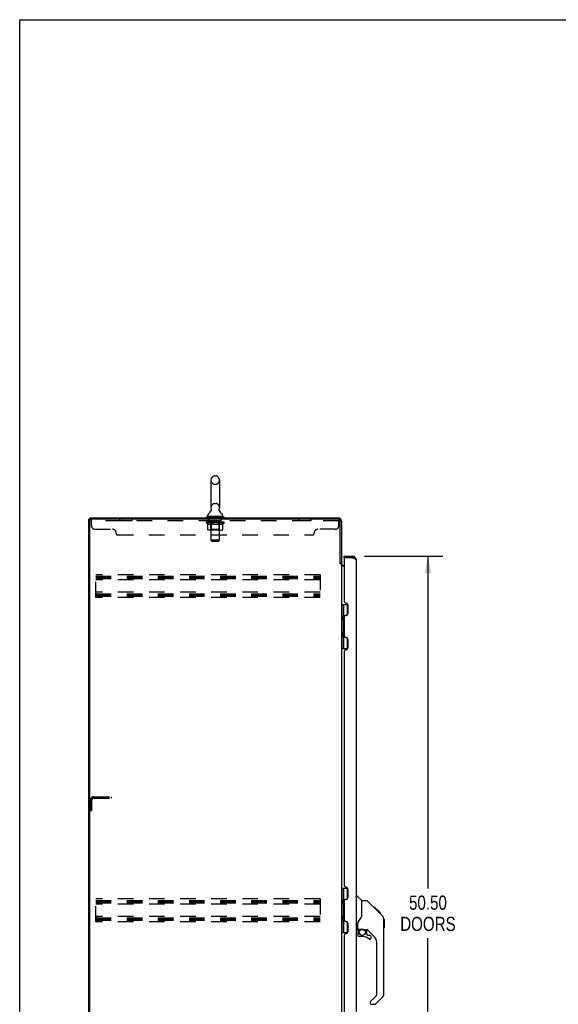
# Model space of a CAD drawing. Header units: inches. Extents: x 0 to 202, y 0 to 130.
# Tile 41 of 77: x 0 to 38, y 60 to 130. Entities that reach past the tile are written whole.
import ezdxf

# ---------------------------------------------------------------- set-up
doc = ezdxf.new("R2010")
doc.units = ezdxf.units.IN
doc.header["$LTSCALE"] = 11.091132
doc.header["$MEASUREMENT"] = 0
doc.linetypes.add('HIDDEN', pattern=[0.2, 0.1, -0.1])
doc.layers.get('0').update_dxf_attribs({"linetype": 'CONTINUOUS'})
for name, color, linetype in [('02___PRT_ALL_AXES', 7, 'CONTINUOUS'), ('DEFAULT_2', 8, 'HIDDEN'), ('DIMENSIONS', 7, 'CONTINUOUS')]:
    doc.layers.add(name, color=color, linetype=linetype)
doc.styles.get("Standard").update_dxf_attribs({"font": 'txt', "width": 0.8})
doc.dimstyles.new('DIMSTYLE_1', dxfattribs={"dimtxt": 1.008285, "dimasz": 1.186217, "dimexe": 0.09, "dimexo": 0.07, "dimgap": 0.0425, "dimtad": 0, "dimtih": 1, "dimtoh": 1, "dimzin": 4, "dimdsep": 46, "dimtxsty": 'Standard', "dimblk": '_FILLED', "dimblk1": '_FILLED', "dimblk2": '_FILLED', "dimcen": 0.09, "dimadec": 0, "dimazin": 0, "dimtfac": 1, "dimtofl": 0, "dimtmove": 0, "dimatfit": 3, "dimldrblk": '_FILLED', "dimfxl": 0, "dimtolj": 1, "dimtzin": 4, "dimarcsym": 0})

# ---------------------------------------------------------------- blocks, each defined once
blk = doc.blocks.new('_FILLED')
at = {"color": 0, "linetype": 'ByBlock'}
blk.add_solid([(0, 0), (-1, 0.2), (-1, -0.2)], dxfattribs=at)
blk = doc.blocks.new('*D21')
at = {"layer": 'DIMENSIONS', "color": 2, "linetype": 'Continuous'}
for p, q in [((24.577, 92.212), (30.171, 92.212)), ((29.104, 92.212), (29.104, 68.517)), ((29.104, 41.712), (29.104, 64.988)), ((24.577, 41.712), (30.171, 41.712))]:
    blk.add_line(p, q, dxfattribs=at)
at = {"layer": 'DIMENSIONS', "color": 2, "linetype": 'Continuous', "xscale": 1.1862172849, "yscale": 1.1862172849, "zscale": 1.1862172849}
for p, rotation in [((29.104, 92.212), 90), ((29.104, 41.712), 270)]:
    blk.add_blockref('_FILLED', p, dxfattribs=dict(at, rotation=rotation))
at = {"layer": 'DIMENSIONS', "color": 2, "linetype": 'Continuous', "insert": (29.104, 68.013), "char_height": 1.0083, "width": 4.03314, "attachment_point": 2, "line_spacing_factor": 0.9}
blk.add_mtext('50.50\\PDOORS', dxfattribs=at)

msp = doc.modelspace()

# ---------------------------------------------------------------- linework, layer by layer
at = {"color": 7, "linetype": 'Continuous'}
for p, q in [((0, 0), (0, 130.484)), ((0, 130.484), (201.657, 130.484)), ((13.634, 97.655), (13.634, 95.68)), ((13.896, 97.955), (13.984, 97.955)), ((14.246, 97.655), (14.246, 95.68)), ((4.94, 35.066), (4.94, 94.858)), ((4.94, 94.858), (5.054, 94.858)), ((4.992, 94.858), (4.992, 94.962)), ((13.345, 95.04), (13.345, 94.998)), ((14.535, 95.04), (13.345, 95.04)), ((14.535, 94.998), (13.345, 94.998)), ((13.39, 94.998), (13.39, 94.962)), ((13.417, 95.109), (13.417, 95.148)), ((13.649, 95.462), (13.646, 95.457)), ((14.463, 95.109), (14.463, 95.148)), ((14.49, 94.998), (14.49, 94.962)), ((14.535, 95.04), (14.535, 94.998)), ((23.139, 92.108), (23.139, 92.212)), ((23.159, 92.108), (23.139, 92.108)), ((23.747, 92.212), (23.747, 92.108)), ((22.836, 91.721), (22.94, 91.721)), ((22.94, 88.787), (23.383, 88.787)), ((22.979, 85.637), (22.979, 88.787)), ((23.117, 87.997), (23.117, 88.787)), ((23.334, 88.787), (23.334, 88.018)), ((23.053, 87.933), (23.117, 87.997)), ((23.053, 87.933), (23.053, 87.672)), ((23.069, 87.656), (23.069, 87.949)), ((23.318, 88.009), (23.254, 88.009)), ((23.053, 87.672), (23.117, 87.608)), ((23.117, 86.816), (23.117, 87.608)), ((23.053, 86.752), (23.117, 86.816)), ((23.053, 86.491), (23.053, 86.752)), ((23.053, 86.491), (23.117, 86.427)), ((23.069, 86.474), (23.069, 86.768)), ((23.117, 85.637), (23.117, 86.427)), ((23.254, 86.415), (23.318, 86.415)), ((23.334, 86.406), (23.334, 85.637)), ((22.94, 85.637), (23.383, 85.637)), ((22.94, 68.537), (23.383, 68.537)), ((22.979, 65.387), (22.979, 68.537)), ((23.117, 67.747), (23.117, 68.537)), ((23.334, 68.537), (23.334, 67.768)), ((23.053, 67.683), (23.117, 67.747)), ((23.053, 67.683), (23.053, 67.422)), ((23.053, 67.422), (23.117, 67.358)), ((23.069, 67.406), (23.069, 67.699)), ((23.318, 67.759), (23.254, 67.759)), ((23.993, 67.966), (24.056, 67.966)), ((24.381, 67.657), (24.084, 67.954)), ((24.748, 67.651), (24.387, 67.651)), ((24.387, 66.547), (24.387, 67.651)), ((25.569, 66.863), (24.804, 67.628)), ((23.117, 66.566), (23.117, 67.358)), ((25.325, 67.173), (25.258, 67.173)), ((25.333, 67.166), (25.266, 67.166)), ((25.342, 67.156), (25.276, 67.156)), ((25.349, 67.15), (25.282, 67.15)), ((25.357, 67.142), (25.29, 67.142)), ((25.376, 67.122), (25.31, 67.122)), ((25.325, 67.173), (25.652, 66.847)), ((25.399, 67.1), (25.332, 67.1)), ((25.422, 67.076), (25.356, 67.076)), ((25.446, 67.053), (25.379, 67.053)), ((25.47, 67.029), (25.403, 67.029)), ((25.493, 67.005), (25.427, 67.005)), ((25.516, 66.983), (25.449, 66.983)), ((25.536, 66.963), (25.469, 66.963)), ((25.553, 66.945), (25.486, 66.945)), ((25.566, 66.932), (25.5, 66.932)), ((25.571, 66.928), (25.504, 66.928)), ((25.573, 66.926), (25.506, 66.926)), ((25.573, 66.926), (25.506, 66.926)), ((25.574, 66.925), (25.507, 66.925)), ((25.542, 66.889), (25.508, 66.924)), ((25.576, 66.922), (25.509, 66.922)), ((25.581, 66.918), (25.514, 66.918)), ((25.587, 66.912), (25.52, 66.912)), ((25.6, 66.898), (25.533, 66.898)), ((25.569, 66.863), (25.542, 66.889)), ((25.615, 66.883), (25.549, 66.883)), ((25.623, 66.876), (25.556, 66.876)), ((25.63, 66.869), (25.563, 66.869)), ((25.569, 66.863), (25.847, 66.584)), ((25.642, 66.857), (25.575, 66.857)), ((25.647, 66.851), (25.58, 66.851)), ((25.651, 66.848), (25.584, 66.848)), ((25.652, 66.847), (25.585, 66.847)), ((25.652, 66.847), (25.585, 66.847)), ((25.653, 66.846), (25.586, 66.846)), ((25.737, 66.762), (25.653, 66.846)), ((25.67, 66.762), (25.737, 66.762)), ((25.738, 66.76), (25.672, 66.76)), ((25.741, 66.758), (25.674, 66.758)), ((25.738, 66.76), (25.741, 66.758)), ((23.053, 66.502), (23.117, 66.566)), ((23.053, 66.241), (23.053, 66.502)), ((23.053, 66.241), (23.117, 66.177)), ((23.069, 66.224), (23.069, 66.518)), ((23.117, 65.387), (23.117, 66.177)), ((23.254, 66.165), (23.318, 66.165)), ((23.334, 66.156), (23.334, 65.387)), ((24.112, 65.623), (24.112, 66.03)), ((24.387, 66.609), (24.367, 66.552)), ((25.961, 66.329), (25.961, 66.336)), ((25.962, 61.023), (25.962, 66.307)), ((25.974, 66.311), (25.974, 65.724)), ((22.94, 65.387), (23.383, 65.387)), ((23.993, 65.584), (24.072, 65.584)), ((24.112, 65.406), (24.112, 65.169)), ((24.131, 65.625), (24.427, 65.625)), ((24.169, 65.546), (24.249, 65.625)), ((24.175, 65.54), (24.172, 65.543)), ((24.179, 65.536), (24.175, 65.54)), ((24.184, 65.532), (24.179, 65.536)), ((24.612, 65.584), (24.699, 65.584)), ((24.742, 65.252), (24.742, 65.579)), ((25.277, 65.088), (24.776, 65.589)), ((24.427, 65.09), (24.19, 65.09)), ((24.745, 65.244), (24.817, 65.172)), ((24.978, 65.169), (24.825, 65.169)), ((25.056, 64.971), (25.056, 65.09)), ((25.45, 60.937), (25.45, 64.67)), ((24.978, 60.413), (24.978, 60.348)), ((24.992, 60.446), (25.427, 60.881)), ((25.847, 60.744), (25.395, 60.292)), ((25.056, 60.269), (25.339, 60.269))]:
    msp.add_line(p, q, dxfattribs=at)
at = {"color": 3, "linetype": 'Continuous'}
for p, q in [((4.992, 94.962), (22.693, 94.962)), ((22.693, 94.858), (5.054, 94.858)), ((4.992, 35.128), (4.992, 94.795)), ((22.836, 91.71), (22.836, 94.715)), ((22.94, 94.715), (22.94, 91.708)), ((23.139, 92.212), (23.747, 92.212)), ((23.139, 92.088), (23.139, 88.996)), ((23.747, 92.108), (23.159, 92.108)), ((22.849, 91.688), (22.847, 91.692)), ((22.94, 91.669), (22.865, 91.669)), ((22.94, 91.669), (22.94, 42.254)), ((23.139, 91.514), (22.98, 91.514)), ((23.082, 91.566), (23.139, 91.566)), ((23.993, 91.965), (23.993, 41.958)), ((23.263, 88.872), (23.265, 88.872)), ((23.389, 88.748), (23.389, 88.121)), ((23.139, 87.873), (23.139, 86.55)), ((23.265, 87.997), (23.263, 87.997)), ((23.263, 86.426), (23.265, 86.426)), ((23.389, 86.302), (23.389, 85.675)), ((23.139, 85.427), (23.139, 68.746)), ((23.265, 85.551), (23.263, 85.551)), ((23.263, 68.622), (23.265, 68.622)), ((23.389, 68.498), (23.389, 67.871)), ((23.139, 67.623), (23.139, 66.3)), ((23.265, 67.747), (23.263, 67.747)), ((23.263, 66.176), (23.265, 66.176)), ((23.389, 66.052), (23.389, 65.425)), ((23.139, 65.177), (23.139, 48.496)), ((23.265, 65.301), (23.263, 65.301))]:
    msp.add_line(p, q, dxfattribs=at)
at = {"color": 7, "linetype": 'Continuous'}
for points in [[(13.653, 95.573), (13.655, 95.569), (13.656, 95.564), (13.658, 95.56), (13.659, 95.555), (13.66, 95.55), (13.661, 95.545), (13.661, 95.54), (13.662, 95.535), (13.662, 95.53), (13.662, 95.525), (13.662, 95.52), (13.662, 95.515), (13.662, 95.51), (13.661, 95.505), (13.66, 95.5), (13.66, 95.495), (13.659, 95.49), (13.657, 95.485), (13.656, 95.48), (13.654, 95.475), (13.653, 95.471), (13.651, 95.466), (13.649, 95.462)], [(14.233, 95.457), (14.231, 95.461), (14.229, 95.466), (14.227, 95.471), (14.226, 95.475), (14.224, 95.48), (14.223, 95.485), (14.221, 95.49), (14.22, 95.495), (14.219, 95.5), (14.219, 95.505), (14.218, 95.51), (14.218, 95.515), (14.218, 95.52), (14.218, 95.525), (14.218, 95.53), (14.218, 95.535), (14.218, 95.54), (14.219, 95.545), (14.22, 95.55), (14.221, 95.555), (14.222, 95.56), (14.224, 95.564), (14.225, 95.569), (14.227, 95.573)], [(24.804, 67.628), (24.796, 67.635), (24.788, 67.64), (24.779, 67.645), (24.769, 67.648), (24.759, 67.65), (24.748, 67.651)], [(25.508, 66.924), (25.486, 66.946), (25.464, 66.968), (25.442, 66.99)], [(24.165, 66.201), (24.154, 66.185), (24.139, 66.156), (24.127, 66.124), (24.118, 66.09), (24.113, 66.055), (24.112, 66.03)], [(24.367, 66.552), (24.336, 66.483), (24.299, 66.412), (24.257, 66.339), (24.21, 66.266), (24.165, 66.201)], [(25.962, 66.307), (25.961, 66.335), (25.956, 66.377), (25.946, 66.417), (25.932, 66.457), (25.914, 66.494), (25.892, 66.53), (25.867, 66.563), (25.847, 66.584)], [(24.184, 65.532), (24.174, 65.521), (24.165, 65.51), (24.158, 65.499), (24.151, 65.487), (24.145, 65.474), (24.14, 65.461), (24.137, 65.448), (24.134, 65.434), (24.132, 65.42), (24.132, 65.406)], [(24.172, 65.543), (24.171, 65.544), (24.17, 65.545), (24.169, 65.545), (24.169, 65.546)], [(24.427, 65.625), (24.433, 65.625), (24.453, 65.624), (24.474, 65.622), (24.495, 65.618), (24.515, 65.613), (24.533, 65.608), (24.549, 65.602), (24.563, 65.597), (24.575, 65.593), (24.585, 65.589), (24.594, 65.587), (24.602, 65.585)], [(24.602, 65.585), (24.61, 65.584), (24.611, 65.584)]]:
    msp.add_lwpolyline(points, dxfattribs=at)
at = {"color": 3, "linetype": 'Continuous'}
for points in [[(23.747, 92.108), (23.777, 92.097), (23.791, 92.091), (23.806, 92.086), (23.82, 92.081), (23.834, 92.075)], [(23.834, 92.075), (23.848, 92.07), (23.862, 92.064), (23.875, 92.059), (23.887, 92.053), (23.899, 92.048), (23.91, 92.042), (23.921, 92.037), (23.931, 92.031), (23.941, 92.026), (23.95, 92.02), (23.958, 92.015), (23.965, 92.009), (23.972, 92.004), (23.977, 91.998), (23.982, 91.993), (23.986, 91.987), (23.989, 91.982), (23.992, 91.976), (23.993, 91.971), (23.993, 91.965)], [(22.847, 91.692), (22.847, 91.693), (22.846, 91.695), (22.845, 91.697), (22.844, 91.698), (22.843, 91.7), (22.842, 91.701), (22.841, 91.703), (22.84, 91.705), (22.839, 91.706), (22.837, 91.708), (22.836, 91.71)], [(22.865, 91.669), (22.864, 91.671), (22.862, 91.672), (22.86, 91.674), (22.859, 91.675), (22.858, 91.677), (22.856, 91.678), (22.855, 91.679), (22.854, 91.681), (22.853, 91.682), (22.852, 91.683), (22.852, 91.684), (22.851, 91.686), (22.85, 91.687), (22.849, 91.688)], [(22.956, 91.539), (22.953, 91.541), (22.951, 91.542), (22.949, 91.543), (22.947, 91.545), (22.945, 91.546), (22.943, 91.547), (22.942, 91.549), (22.941, 91.55), (22.94, 91.552), (22.94, 91.553), (22.94, 91.555)], [(22.98, 91.514), (22.98, 91.516), (22.98, 91.518), (22.98, 91.52), (22.979, 91.521), (22.978, 91.523), (22.977, 91.525), (22.976, 91.526), (22.975, 91.528), (22.973, 91.529), (22.971, 91.531), (22.969, 91.532), (22.967, 91.533), (22.965, 91.535), (22.963, 91.536), (22.961, 91.537), (22.956, 91.539)]]:
    msp.add_lwpolyline(points, dxfattribs=at)
at = {"color": 7, "linetype": 'Continuous'}
msp.add_circle((24.427, 65.385), 0.217, dxfattribs=at)
for centre, radius, start, end in [((13.94, 97.655), 0.306, 105.63034, 180), ((13.896, 97.812), 0.144, 90, 105.63034), ((13.984, 97.812), 0.144, 74.36966, 90), ((13.94, 97.655), 0.306, 0, 74.36966), ((13.94, 95.68), 0.306, 180, 200.48713), ((13.94, 95.68), 0.306, 339.51287, 360), ((13.561, 95.148), 0.144, 124.66265, 180), ((13.486, 95.109), 0.069, 180, 270), ((13.181, 95.697), 0.523, 304.66237, 336.93176), ((14.698, 95.697), 0.523, 203.06823, 235.33763), ((14.394, 95.109), 0.069, 270, 360), ((14.319, 95.148), 0.144, 0, 55.33735), ((23.747, 91.965), 0.142, 48.61968, 90), ((23.054, 87.906), 0.116, 20.3486, 57.15809), ((23.054, 87.699), 0.116, 302.84191, 317.28032), ((23.59, 87.432), 0.472, 162.30808, 180), ((23.59, 86.991), 0.472, 180, 197.69192), ((23.054, 86.725), 0.116, 42.71968, 57.15809), ((23.054, 86.518), 0.116, 302.84191, 339.64888), ((23.054, 67.656), 0.116, 20.3486, 57.15809), ((24.056, 67.926), 0.0394, 45, 90), ((24.368, 67.643), 0.0197, 0, 45), ((23.054, 67.449), 0.116, 302.84191, 317.28032), ((23.59, 67.182), 0.472, 162.30808, 180), ((23.59, 66.741), 0.472, 180, 197.69192), ((23.054, 66.475), 0.116, 42.71968, 57.15809), ((23.054, 66.268), 0.116, 302.84191, 339.64888), ((25.954, 66.311), 0.0197, 0, 68.93953), ((24.072, 65.623), 0.0394, 270, 360), ((24.131, 65.645), 0.0197, 180, 270), ((24.308, 65.406), 0.197, 135, 180), ((24.699, 65.387), 0.197, 52.51213, 90), ((25.954, 65.724), 0.0197, 293.60704, 360), ((24.19, 65.169), 0.0787, 180, 270), ((24.427, 64.303), 0.787, 50.4788, 90), ((24.753, 65.252), 0.0118, 180, 225), ((24.825, 65.181), 0.0118, 225, 270), ((24.978, 64.971), 0.0787, 230.4788, 360), ((24.978, 65.09), 0.0787, 0, 90), ((24.86, 64.67), 0.591, 0, 45), ((25.025, 60.413), 0.0472, 135, 180), ((25.371, 60.937), 0.0787, 315, 360), ((25.568, 61.023), 0.394, 315, 360), ((25.056, 60.348), 0.0787, 180, 270), ((25.339, 60.348), 0.0787, 270, 315)]:
    msp.add_arc(centre, radius, start, end, dxfattribs=at)
at = {"color": 3, "linetype": 'Continuous'}
for centre, radius, start, end in [((5.054, 94.795), 0.0625, 90, 180), ((22.693, 94.715), 0.246, 0, 90), ((22.693, 94.715), 0.143, 0, 90), ((23.159, 92.088), 0.02, 90, 180), ((23.747, 91.965), 0.246, 0, 90), ((23.082, 91.708), 0.142, 180, 270), ((23.263, 88.996), 0.124, 179.99998, 270), ((23.265, 88.748), 0.124, 0, 90), ((23.263, 87.873), 0.124, 90, 179.99989), ((23.265, 88.121), 0.124, 270, 360), ((23.263, 86.55), 0.124, 179.99998, 270), ((23.265, 86.302), 0.124, 0, 90), ((23.265, 85.675), 0.124, 270, 360), ((23.263, 85.427), 0.124, 90, 179.99989), ((23.263, 68.746), 0.124, 179.99998, 270), ((23.265, 68.498), 0.124, 0, 90), ((23.263, 67.623), 0.124, 90, 179.99989), ((23.265, 67.871), 0.124, 270, 360), ((23.263, 66.3), 0.124, 179.99998, 270), ((23.265, 66.052), 0.124, 0, 90), ((23.265, 65.425), 0.124, 270, 360), ((23.263, 65.177), 0.124, 90, 179.99989)]:
    msp.add_arc(centre, radius, start, end, dxfattribs=at)
at = {"layer": '02___PRT_ALL_AXES', "color": 8, "linetype": 'HIDDEN'}
for p, q in [((7.122, 94.858), (7.122, 94.754)), ((7.997, 94.858), (7.122, 94.858)), ((7.997, 94.858), (7.997, 94.754)), ((13.497, 94.754), (13.497, 94.858)), ((14.372, 94.858), (13.497, 94.858)), ((14.372, 94.754), (14.372, 94.858)), ((19.872, 94.858), (19.872, 94.754)), ((20.747, 94.858), (19.872, 94.858)), ((20.747, 94.858), (20.747, 94.754)), ((7.997, 94.754), (7.122, 94.754)), ((14.372, 94.754), (13.497, 94.754)), ((20.747, 94.754), (19.872, 94.754))]:
    msp.add_line(p, q, dxfattribs=at)
at = {"layer": 'DEFAULT_2', "color": 8, "linetype": 'HIDDEN'}
for p, q in [((13.896, 97.355), (13.984, 97.355)), ((13.896, 95.98), (13.984, 95.98)), ((5.122, 94.388), (5.122, 94.858)), ((13.615, 95.04), (13.615, 94.962)), ((13.64, 93.359), (13.64, 95.005)), ((14.24, 93.359), (14.24, 95.005)), ((14.265, 95.04), (14.265, 94.962)), ((22.693, 94.858), (22.747, 94.858)), ((22.747, 94.388), (22.747, 94.858)), ((22.747, 94.754), (5.122, 94.754)), ((5.372, 94.138), (6.622, 94.138)), ((13.307, 94.593), (13.307, 94.64)), ((13.406, 94.524), (13.307, 94.593)), ((14.573, 94.593), (13.307, 94.593)), ((13.316, 94.633), (13.316, 94.64)), ((13.325, 94.63), (13.325, 94.633)), ((13.325, 94.63), (14.555, 94.63)), ((13.334, 94.63), (13.334, 94.633)), ((13.335, 94.63), (13.335, 94.633)), ((13.345, 94.633), (13.345, 94.64)), ((13.361, 94.63), (13.361, 94.633)), ((13.363, 94.63), (13.363, 94.633)), ((13.392, 94.633), (13.392, 94.64)), ((13.406, 94.63), (13.406, 94.633)), ((13.406, 94.119), (13.406, 94.524)), ((13.406, 94.524), (13.42, 94.514)), ((13.409, 94.63), (13.409, 94.633)), ((13.613, 94.633), (13.412, 94.633)), ((13.434, 94.506), (13.42, 94.514)), ((13.447, 94.498), (13.434, 94.506)), ((13.461, 94.492), (13.447, 94.498)), ((13.455, 94.633), (13.455, 94.64)), ((13.456, 94.63), (13.456, 94.633)), ((13.457, 94.63), (13.457, 94.633)), ((13.46, 94.63), (13.46, 94.633)), ((13.474, 94.486), (13.461, 94.492)), ((13.467, 94.63), (13.467, 94.633)), ((13.467, 94.63), (13.467, 94.633)), ((13.471, 94.63), (13.471, 94.633)), ((13.474, 94.63), (13.474, 94.634)), ((13.488, 94.482), (13.474, 94.486)), ((13.478, 94.63), (13.478, 94.633)), ((13.591, 94.482), (13.488, 94.482)), ((13.492, 94.63), (13.492, 94.633)), ((13.511, 94.63), (13.511, 94.636)), ((13.511, 94.63), (13.511, 94.633)), ((13.531, 94.63), (13.531, 94.633)), ((13.531, 94.63), (13.531, 94.633)), ((13.533, 94.633), (13.533, 94.64)), ((13.543, 94.63), (13.543, 94.633)), ((13.547, 94.63), (13.547, 94.633)), ((13.556, 94.63), (13.556, 94.633)), ((13.567, 94.63), (13.567, 94.637)), ((13.583, 94.63), (13.583, 94.633)), ((13.586, 94.63), (13.586, 94.633)), ((13.627, 94.121), (13.587, 94.082)), ((13.591, 94.482), (13.605, 94.486)), ((13.618, 94.492), (13.605, 94.486)), ((13.613, 94.63), (13.613, 94.633)), ((13.68, 94.633), (13.618, 94.633)), ((13.632, 94.499), (13.618, 94.492)), ((13.623, 94.633), (13.623, 94.64)), ((13.627, 94.121), (13.627, 94.59)), ((14.253, 94.121), (13.627, 94.121)), ((13.63, 94.63), (13.63, 94.633)), ((13.646, 94.506), (13.632, 94.498)), ((13.635, 94.63), (13.635, 94.633)), ((13.641, 94.63), (13.641, 94.638)), ((13.645, 94.63), (13.645, 94.633)), ((13.66, 94.515), (13.646, 94.506)), ((13.656, 94.63), (13.656, 94.633)), ((13.674, 94.524), (13.659, 94.515)), ((13.674, 94.119), (13.674, 94.524)), ((13.674, 94.524), (13.702, 94.514)), ((13.68, 94.63), (13.68, 94.633)), ((13.755, 94.633), (13.696, 94.633)), ((13.731, 94.506), (13.702, 94.515)), ((13.716, 94.63), (13.716, 94.633)), ((13.723, 94.633), (13.723, 94.64)), ((13.727, 94.63), (13.727, 94.633)), ((13.729, 94.63), (13.729, 94.639)), ((13.759, 94.498), (13.73, 94.506)), ((13.732, 94.63), (13.732, 94.633)), ((13.74, 94.63), (13.74, 94.633)), ((13.755, 94.63), (13.755, 94.633)), ((13.786, 94.492), (13.758, 94.498)), ((13.835, 94.633), (13.781, 94.633)), ((13.814, 94.486), (13.786, 94.492)), ((13.794, 94.63), (13.794, 94.633)), ((13.841, 94.482), (13.813, 94.486)), ((13.826, 94.633), (13.94, 94.64)), ((13.83, 94.633), (13.83, 94.64)), ((13.831, 94.64), (13.83, 94.64)), ((13.83, 94.63), (13.83, 94.633)), ((13.831, 94.633), (13.831, 94.64)), ((13.834, 94.63), (13.834, 94.633)), ((13.835, 94.63), (13.835, 94.633)), ((13.836, 94.63), (13.836, 94.633)), ((14.039, 94.482), (13.841, 94.482)), ((13.919, 94.633), (13.871, 94.633)), ((13.876, 94.63), (13.876, 94.633)), ((13.919, 94.63), (13.919, 94.633)), ((13.937, 94.633), (13.937, 94.633)), ((13.937, 94.63), (13.937, 94.633)), ((13.937, 94.63), (13.937, 94.633)), ((13.94, 94.633), (13.94, 94.64)), ((13.94, 94.64), (14.054, 94.633)), ((13.942, 94.63), (13.942, 94.633)), ((13.942, 94.633), (13.943, 94.633)), ((13.943, 94.63), (13.943, 94.633)), ((13.961, 94.63), (13.961, 94.633)), ((13.961, 94.633), (14.009, 94.633)), ((14.003, 94.63), (14.003, 94.633)), ((14.039, 94.482), (14.067, 94.486)), ((14.044, 94.63), (14.044, 94.633)), ((14.044, 94.63), (14.044, 94.633)), ((14.044, 94.633), (14.099, 94.633)), ((14.045, 94.63), (14.045, 94.633)), ((14.049, 94.633), (14.049, 94.64)), ((14.049, 94.64), (14.05, 94.64)), ((14.049, 94.63), (14.049, 94.633)), ((14.05, 94.633), (14.05, 94.64)), ((14.095, 94.492), (14.067, 94.486)), ((14.086, 94.63), (14.086, 94.633)), ((14.123, 94.499), (14.094, 94.492)), ((14.151, 94.506), (14.122, 94.499)), ((14.125, 94.63), (14.125, 94.633)), ((14.125, 94.633), (14.184, 94.633)), ((14.14, 94.63), (14.14, 94.633)), ((14.148, 94.63), (14.148, 94.633)), ((14.15, 94.63), (14.15, 94.639)), ((14.18, 94.515), (14.151, 94.506)), ((14.153, 94.63), (14.153, 94.633)), ((14.157, 94.633), (14.157, 94.64)), ((14.164, 94.63), (14.164, 94.633)), ((14.209, 94.525), (14.18, 94.515)), ((14.2, 94.63), (14.2, 94.633)), ((14.2, 94.633), (14.262, 94.633)), ((14.209, 94.119), (14.209, 94.525)), ((14.209, 94.525), (14.224, 94.515)), ((14.224, 94.63), (14.224, 94.633)), ((14.238, 94.506), (14.224, 94.515)), ((14.235, 94.63), (14.235, 94.633)), ((14.253, 94.498), (14.238, 94.506)), ((14.239, 94.63), (14.239, 94.638)), ((14.245, 94.63), (14.245, 94.633)), ((14.25, 94.63), (14.25, 94.633)), ((14.267, 94.492), (14.252, 94.499)), ((14.253, 94.121), (14.253, 94.59)), ((14.253, 94.121), (14.293, 94.082)), ((14.257, 94.633), (14.257, 94.64)), ((14.267, 94.63), (14.267, 94.633)), ((14.267, 94.633), (14.573, 94.633)), ((14.281, 94.486), (14.267, 94.492)), ((14.295, 94.482), (14.281, 94.486)), ((14.294, 94.63), (14.294, 94.633)), ((14.389, 94.482), (14.295, 94.482)), ((14.297, 94.63), (14.297, 94.633)), ((14.313, 94.63), (14.313, 94.637)), ((14.324, 94.63), (14.324, 94.633)), ((14.333, 94.63), (14.333, 94.633)), ((14.337, 94.63), (14.337, 94.633)), ((14.347, 94.633), (14.347, 94.64)), ((14.348, 94.63), (14.348, 94.633)), ((14.348, 94.63), (14.348, 94.633)), ((14.369, 94.63), (14.369, 94.636)), ((14.369, 94.63), (14.369, 94.633)), ((14.387, 94.63), (14.387, 94.633)), ((14.389, 94.482), (14.404, 94.486)), ((14.402, 94.63), (14.402, 94.633)), ((14.418, 94.492), (14.403, 94.486)), ((14.406, 94.63), (14.406, 94.634)), ((14.409, 94.63), (14.409, 94.633)), ((14.413, 94.63), (14.413, 94.633)), ((14.413, 94.63), (14.413, 94.633)), ((14.432, 94.499), (14.418, 94.492)), ((14.42, 94.63), (14.42, 94.633)), ((14.423, 94.63), (14.423, 94.633)), ((14.424, 94.63), (14.424, 94.633)), ((14.425, 94.633), (14.425, 94.64)), ((14.447, 94.506), (14.432, 94.499)), ((14.462, 94.515), (14.447, 94.506)), ((14.452, 94.636), (14.572, 94.638)), ((14.452, 94.633), (14.452, 94.636)), ((14.476, 94.525), (14.461, 94.515)), ((14.471, 94.63), (14.471, 94.633)), ((14.474, 94.63), (14.474, 94.633)), ((14.476, 94.525), (14.573, 94.593)), ((14.476, 94.119), (14.476, 94.525)), ((14.488, 94.633), (14.488, 94.64)), ((14.517, 94.63), (14.517, 94.633)), ((14.519, 94.63), (14.519, 94.633)), ((14.535, 94.633), (14.535, 94.64)), ((14.545, 94.63), (14.545, 94.633)), ((14.546, 94.63), (14.546, 94.633)), ((14.555, 94.63), (14.555, 94.633)), ((14.564, 94.633), (14.564, 94.64)), ((14.572, 94.633), (14.572, 94.638)), ((14.573, 94.593), (14.573, 94.633)), ((22.497, 94.138), (21.247, 94.138)), ((6.872, 93.858), (6.872, 93.888)), ((6.997, 93.733), (20.872, 93.733)), ((14.434, 94.082), (13.449, 94.082)), ((13.685, 94.086), (13.683, 94.088)), ((13.69, 94.083), (13.687, 94.084)), ((13.692, 94.082), (13.69, 94.083)), ((13.695, 94.082), (13.692, 94.082)), ((20.997, 93.858), (20.997, 93.888)), ((13.709, 93.29), (13.64, 93.359)), ((14.24, 93.359), (13.64, 93.359)), ((13.709, 93.29), (14.171, 93.29)), ((14.171, 93.29), (14.24, 93.359)), ((5.419, 89.274), (5.419, 90.899)), ((21.419, 90.899), (5.419, 90.899)), ((5.419, 90.795), (21.419, 90.795)), ((5.419, 90.706), (21.419, 90.706)), ((5.419, 90.628), (21.419, 90.628)), ((21.419, 90.899), (21.419, 89.274)), ((21.419, 90.524), (5.419, 90.524)), ((21.419, 89.649), (5.419, 89.649)), ((5.419, 89.545), (21.419, 89.545)), ((5.419, 89.456), (21.419, 89.456)), ((5.419, 89.378), (21.419, 89.378)), ((21.419, 89.274), (5.419, 89.274)), ((5.044, 74.066), (5.044, 74.819)), ((5.148, 74.066), (5.148, 74.819)), ((5.29, 75.066), (6.544, 75.066)), ((5.29, 74.962), (6.544, 74.962)), ((6.544, 74.962), (6.544, 75.066)), ((5.148, 74.066), (5.044, 74.066)), ((5.419, 66.149), (5.419, 67.774)), ((21.419, 67.774), (5.419, 67.774)), ((5.419, 67.67), (21.419, 67.67)), ((5.419, 67.581), (21.419, 67.581)), ((5.419, 67.503), (21.419, 67.503)), ((21.419, 67.774), (21.419, 66.149)), ((21.419, 67.399), (5.419, 67.399)), ((21.419, 66.524), (5.419, 66.524)), ((5.419, 66.42), (21.419, 66.42)), ((5.419, 66.331), (21.419, 66.331)), ((5.419, 66.253), (21.419, 66.253)), ((21.419, 66.149), (5.419, 66.149))]:
    msp.add_line(p, q, dxfattribs=at)
for points in [[(13.449, 94.082), (13.444, 94.082), (13.439, 94.083), (13.434, 94.084), (13.429, 94.086), (13.424, 94.088), (13.42, 94.091), (13.416, 94.095), (13.413, 94.099), (13.41, 94.103), (13.408, 94.108), (13.406, 94.113), (13.406, 94.119)], [(13.674, 94.108), (13.674, 94.113), (13.674, 94.119)], [(13.675, 94.103), (13.674, 94.108), (13.674, 94.113), (13.674, 94.119)], [(13.687, 94.084), (13.685, 94.086), (13.683, 94.088), (13.68, 94.091), (13.679, 94.095), (13.677, 94.099), (13.675, 94.103)], [(13.68, 94.091), (13.679, 94.095), (13.677, 94.099)], [(14.187, 94.082), (14.19, 94.082), (14.192, 94.083), (14.195, 94.084), (14.197, 94.086), (14.2, 94.088), (14.202, 94.091), (14.204, 94.095), (14.205, 94.099), (14.207, 94.103), (14.208, 94.108), (14.209, 94.113), (14.209, 94.119)], [(14.434, 94.082), (14.439, 94.082), (14.444, 94.083), (14.449, 94.084), (14.454, 94.086), (14.458, 94.088), (14.463, 94.091), (14.466, 94.095), (14.47, 94.099), (14.473, 94.103), (14.475, 94.108), (14.476, 94.113), (14.476, 94.119)]]:
    msp.add_lwpolyline(points, dxfattribs=at)
for centre, radius, start, end in [((13.94, 97.655), 0.306, 180, 254.36966), ((13.94, 97.655), 0.306, 285.63034, 360), ((13.896, 97.499), 0.144, 254.36966, 270), ((13.984, 97.499), 0.144, 270, 285.63034), ((13.94, 95.68), 0.306, 105.63034, 180), ((13.896, 95.837), 0.144, 90, 105.63034), ((13.984, 95.837), 0.144, 74.36966, 90), ((13.94, 95.68), 0.306, 0, 74.36966), ((13.605, 95.005), 0.0345, 0, 90), ((14.274, 95.005), 0.0345, 90, 180), ((5.372, 94.388), 0.25, 180, 270), ((6.622, 93.888), 0.25, 0, 90), ((13.587, 94.59), 0.0398, 0, 89.99999), ((14.293, 94.59), 0.0398, 90.00001, 180), ((21.247, 93.888), 0.25, 90, 180), ((22.497, 94.388), 0.25, 270, 360), ((6.997, 93.858), 0.125, 180, 270), ((20.872, 93.858), 0.125, 270, 360), ((5.29, 74.819), 0.246, 90, 180), ((5.29, 74.819), 0.142, 90, 180)]:
    msp.add_arc(centre, radius, start, end, dxfattribs=at)
for centre, major_axis, ratio, start_param, end_param in [((13.94, 94.64), (0.633, 0.007), 0.05963, 2.96643, 3.140963), ((13.287, 94.628), (0.198, 0), 0.060556, 0.430652, 1.470503), ((13.94, 94.64), (0.633, 0), 0.060556, -3.141593, -2.96706), ((13.287, 94.621), (0.198, 0.002), 0.05963, 1.376596, 1.469874), ((13.94, 94.64), (0.633, 0.013), 0.05688, 2.791345, 2.965878), ((13.331, 94.628), (0.198, -0.002), 0.05963, 0.605815, 1.645666), ((13.263, 94.628), (0.198, 0.002), 0.05963, 0.25549, 1.295341), ((13.94, 94.64), (0.633, -0.007), 0.05963, -2.96643, -2.791898), ((13.331, 94.621), (0.198, 0), 0.060556, 1.551758, 1.645036), ((13.263, 94.621), (0.198, 0.004), 0.05688, 1.20151, 1.294789), ((13.332, 94.624), (0.164, 0.002), 0.05963, 1.065228, 1.614276), ((13.312, 94.624), (0.164, 0.003), 0.05688, 0.890143, 1.43919), ((13.37, 94.624), (0.164, 0), 0.060556, 1.240391, 1.789438), ((13.94, 94.64), (0.633, 0.019), 0.052395, 2.616403, 2.790936), ((13.394, 94.628), (0.198, -0.004), 0.05688, 0.7809, 1.820751), ((13.259, 94.628), (0.198, 0.004), 0.05688, 0.080405, 1.120256), ((13.94, 94.64), (0.633, -0.013), 0.05688, -2.791345, -2.616812), ((13.394, 94.621), (0.198, -0.002), 0.05963, 1.72692, 1.820198), ((13.259, 94.621), (0.198, 0.006), 0.052395, 1.026568, 1.119847), ((13.312, 94.624), (0.164, 0.005), 0.052395, 0.715201, 1.264248), ((13.426, 94.624), (0.164, -0.002), 0.05963, 1.415553, 1.9646), ((13.94, 94.64), (0.633, 0.025), 0.046319, 2.441654, 2.616187), ((13.473, 94.628), (0.198, -0.006), 0.052395, 0.955842, 1.995693), ((13.276, 94.628), (0.198, 0.006), 0.052395, -0.094537, 0.945314), ((13.94, 94.64), (0.633, -0.019), 0.052395, -2.616403, -2.44187), ((13.473, 94.621), (0.198, -0.004), 0.05688, 1.902006, 1.995284), ((13.276, 94.621), (0.198, 0.008), 0.046319, 0.851819, 0.945098), ((13.33, 94.624), (0.164, 0.006), 0.046319, 0.540452, 1.089499), ((13.497, 94.624), (0.164, -0.003), 0.05688, 1.590638, 2.139686), ((13.94, 94.64), (0.633, 0.029), 0.038841, 2.267123, 2.441656), ((13.566, 94.628), (0.198, -0.008), 0.046319, 1.130591, 2.170442), ((13.313, 94.628), (0.198, 0.008), 0.046319, -0.269286, 0.770565), ((13.94, 94.64), (0.633, -0.025), 0.046319, -2.441654, -2.267121), ((13.566, 94.621), (0.198, -0.006), 0.052395, 2.076947, 2.170226), ((13.313, 94.621), (0.198, 0.009), 0.038841, 0.677289, 0.770567), ((13.367, 94.624), (0.164, 0.008), 0.038841, 0.365921, 0.914969), ((13.582, 94.624), (0.164, -0.005), 0.052395, 1.76558, 2.314627), ((13.94, 94.64), (0.633, 0.033), 0.030195, 2.09281, 2.267343), ((13.671, 94.628), (0.198, -0.009), 0.038841, 1.305122, 2.344973), ((13.369, 94.628), (0.198, 0.009), 0.038841, -0.443817, 0.596034), ((13.94, 94.64), (0.633, -0.029), 0.038841, -2.267123, -2.092591), ((13.671, 94.621), (0.198, -0.008), 0.046319, 2.251696, 2.344975), ((13.369, 94.621), (0.198, 0.01), 0.030195, 0.502975, 0.596254), ((13.421, 94.624), (0.164, 0.009), 0.030195, 0.191608, 0.740655), ((13.677, 94.624), (0.164, -0.006), 0.046319, 1.940329, 2.489376), ((13.443, 94.628), (0.198, 0.01), 0.030195, -0.61813, 0.421721), ((13.784, 94.628), (0.198, -0.01), 0.030195, 1.479435, 2.519286), ((13.94, 94.64), (0.633, 0.036), 0.020645, 1.918687, 2.09322), ((13.94, 94.64), (0.633, -0.033), 0.030195, -2.09281, -1.918277), ((13.784, 94.621), (0.198, -0.009), 0.038841, 2.426227, 2.519505), ((13.443, 94.621), (0.198, 0.011), 0.020645, 0.328852, 0.422131), ((13.492, 94.624), (0.164, 0.009), 0.020645, 0.017485, 0.566532), ((13.781, 94.624), (0.164, -0.008), 0.038841, 2.11486, 2.663907), ((13.531, 94.628), (0.198, 0.011), 0.020645, -0.792253, 0.247598), ((13.902, 94.628), (0.198, -0.011), 0.020645, 1.653558, 2.693409), ((13.94, 94.64), (0.633, 0.038), 0.010478, 1.744704, 1.919237), ((13.94, 94.64), (0.633, -0.036), 0.020645, -1.918687, -1.744154), ((13.902, 94.621), (0.198, -0.01), 0.030195, 2.60054, 2.693819), ((13.531, 94.621), (0.198, 0.012), 0.010478, 0.154869, 0.248148), ((13.575, 94.624), (0.164, 0.01), 0.010478, 6.126688, 6.675735), ((13.889, 94.624), (0.164, -0.009), 0.030195, 2.289173, 2.83822), ((13.632, 94.628), (0.198, 0.012), 0.010478, -0.966236, -0.000846), ((14.021, 94.628), (0.198, -0.012), 0.010478, 1.827541, 2.867392), ((13.94, 94.64), (0.633, -0.038), 0.010478, -1.744704, -1.570171), ((14.021, 94.621), (0.198, -0.011), 0.020645, 2.774664, 2.867942), ((13.999, 94.624), (0.164, -0.009), 0.020645, 2.463296, 3.012344), ((13.859, 94.628), (0.198, 0.012), 0.010478, 0.274201, 1.314052), ((13.773, 94.624), (0.164, 0.01), 0.010478, -0.000483, 0.504314), ((13.743, 94.621), (0.198, 0.012), 0.010478, 0.099668, 0.192946), ((13.94, 94.64), (0.633, 0.038), 0.010478, -1.571421, -1.396888), ((14.137, 94.621), (0.198, -0.012), 0.010478, 2.948646, 3.041925), ((14.107, 94.624), (0.164, -0.01), 0.010478, 2.637279, 3.142076), ((13.978, 94.628), (0.198, 0.011), 0.020645, 0.448184, 1.488034), ((13.881, 94.624), (0.164, 0.009), 0.020645, 0.129249, 0.678296), ((13.859, 94.621), (0.198, 0.011), 0.020645, 0.273651, 0.366929), ((14.248, 94.628), (0.198, -0.012), 0.010478, -3.140747, -2.175357), ((13.94, 94.64), (0.633, 0.036), 0.020645, -1.397439, -1.222906), ((13.94, 94.64), (0.633, -0.038), 0.010478, 1.222355, 1.396888), ((14.096, 94.628), (0.198, 0.01), 0.030195, 0.622307, 1.662158), ((13.991, 94.624), (0.164, 0.009), 0.030195, 0.303372, 0.852419), ((14.305, 94.624), (0.164, -0.01), 0.010478, 2.749043, 3.29809), ((14.349, 94.628), (0.198, -0.011), 0.020645, 2.893995, 3.933846), ((13.978, 94.621), (0.198, 0.01), 0.030195, 0.447774, 0.541052), ((14.349, 94.621), (0.198, -0.012), 0.010478, 2.893445, 2.986723), ((14.209, 94.628), (0.198, 0.009), 0.038841, 0.79662, 1.836471), ((13.94, 94.64), (0.633, 0.033), 0.030195, -1.223315, -1.048783), ((13.94, 94.64), (0.633, -0.036), 0.020645, 1.048373, 1.222906), ((14.099, 94.624), (0.164, 0.008), 0.038841, 0.477686, 1.026733), ((14.388, 94.624), (0.164, -0.009), 0.020645, 2.57506, 3.124108), ((14.437, 94.628), (0.198, -0.01), 0.030195, 2.719872, 3.759723), ((14.314, 94.628), (0.198, 0.008), 0.046319, 0.971151, 2.011002), ((14.096, 94.621), (0.198, 0.009), 0.038841, 0.622087, 0.715366), ((14.437, 94.621), (0.198, -0.011), 0.020645, 2.719462, 2.812741), ((13.94, 94.64), (0.633, 0.029), 0.038841, -1.049002, -0.874469), ((13.94, 94.64), (0.633, -0.033), 0.030195, 0.87425, 1.048783), ((14.203, 94.624), (0.164, 0.006), 0.046319, 0.652216, 1.201263), ((14.407, 94.628), (0.198, 0.006), 0.052395, 1.1459, 2.185751), ((14.458, 94.624), (0.164, -0.009), 0.030195, 2.400937, 2.949985), ((14.511, 94.628), (0.198, -0.009), 0.038841, 2.545558, 3.585409), ((14.298, 94.624), (0.164, 0.005), 0.052395, 0.826965, 1.376012), ((14.209, 94.621), (0.198, 0.008), 0.046319, 0.796618, 0.889896), ((14.511, 94.621), (0.198, -0.01), 0.030195, 2.545339, 2.638617), ((14.486, 94.628), (0.198, 0.004), 0.05688, 1.320842, 2.360692), ((13.94, 94.64), (0.633, 0.025), 0.046319, -0.874471, -0.699939), ((13.94, 94.64), (0.633, -0.029), 0.038841, 0.699936, 0.874469), ((14.567, 94.628), (0.198, -0.008), 0.046319, 2.371028, 3.410879), ((14.513, 94.624), (0.164, -0.008), 0.038841, 2.226624, 2.775671), ((14.549, 94.628), (0.198, 0.002), 0.05963, 1.495927, 2.535778), ((14.383, 94.624), (0.164, 0.003), 0.05688, 1.001907, 1.550954), ((14.604, 94.628), (0.198, -0.006), 0.052395, 2.196279, 3.23613), ((14.55, 94.624), (0.164, -0.006), 0.046319, 2.052093, 2.601141), ((14.314, 94.621), (0.198, 0.006), 0.052395, 0.971367, 1.064645), ((14.593, 94.628), (0.198, 0), 0.060556, 2.364024, 2.71094), ((14.567, 94.621), (0.198, -0.009), 0.038841, 2.371026, 2.464304), ((14.621, 94.628), (0.198, -0.004), 0.05688, 2.021337, 3.061188), ((13.94, 94.64), (0.633, 0.019), 0.052395, -0.699723, -0.52519), ((13.94, 94.64), (0.633, -0.025), 0.046319, 0.525406, 0.699939), ((14.617, 94.628), (0.198, -0.002), 0.05963, 1.846251, 2.886102), ((14.454, 94.624), (0.164, 0.002), 0.05963, 1.176993, 1.72604), ((14.568, 94.624), (0.164, -0.005), 0.052395, 1.877344, 2.426392), ((14.509, 94.624), (0.164, 0), 0.060556, 1.352155, 1.901202), ((14.567, 94.624), (0.164, -0.003), 0.05688, 1.702402, 2.25145), ((14.548, 94.624), (0.164, -0.002), 0.05963, 1.527317, 2.076364), ((14.407, 94.621), (0.198, 0.004), 0.05688, 1.146309, 1.239587), ((14.604, 94.621), (0.198, -0.008), 0.046319, 2.196495, 2.289773), ((13.94, 94.64), (0.633, 0.013), 0.05688, -0.524781, -0.350248), ((13.94, 94.64), (0.633, -0.019), 0.052395, 0.350657, 0.52519), ((14.593, 94.621), (0.198, -0.002), 0.05963, 1.764997, 1.971333), ((14.486, 94.621), (0.198, 0.002), 0.05963, 1.321394, 1.414673), ((14.621, 94.621), (0.198, -0.006), 0.052395, 2.021746, 2.115024), ((13.94, 94.64), (0.633, 0.007), 0.05963, -0.349695, -0.175162), ((13.94, 94.64), (0.633, -0.013), 0.05688, 0.175715, 0.350248), ((14.549, 94.621), (0.198, 0), 0.060556, 1.496556, 1.589835), ((14.617, 94.621), (0.198, -0.004), 0.05688, 1.846804, 1.940083), ((13.94, 94.64), (0.633, -0.007), 0.05963, 6.27665, 6.458348), ((13.94, 94.64), (0.633, 0), 0.060556, -0.174533, -0.058352)]:
    msp.add_ellipse(centre, major_axis=major_axis, ratio=ratio, start_param=start_param, end_param=end_param, dxfattribs=at)

# ---------------------------------------------------------------- dimensions: what is measured, and where the dimension line sits
at = {"layer": 'DIMENSIONS', "color": 2, "linetype": 'Continuous'}
dim = msp.add_linear_dim(base=(29.104, 41.712), p1=(24.507, 92.212), p2=(24.507, 41.712), angle=270, text='<>\\PDOORS', dimstyle='DIMSTYLE_1', dxfattribs=at)
dim.commit()
dim.dimension.update_dxf_attribs({"geometry": '*D21', "text_midpoint": (29.104, 66.752), "dimtype": 160})

doc.saveas('drawing.dxf')
